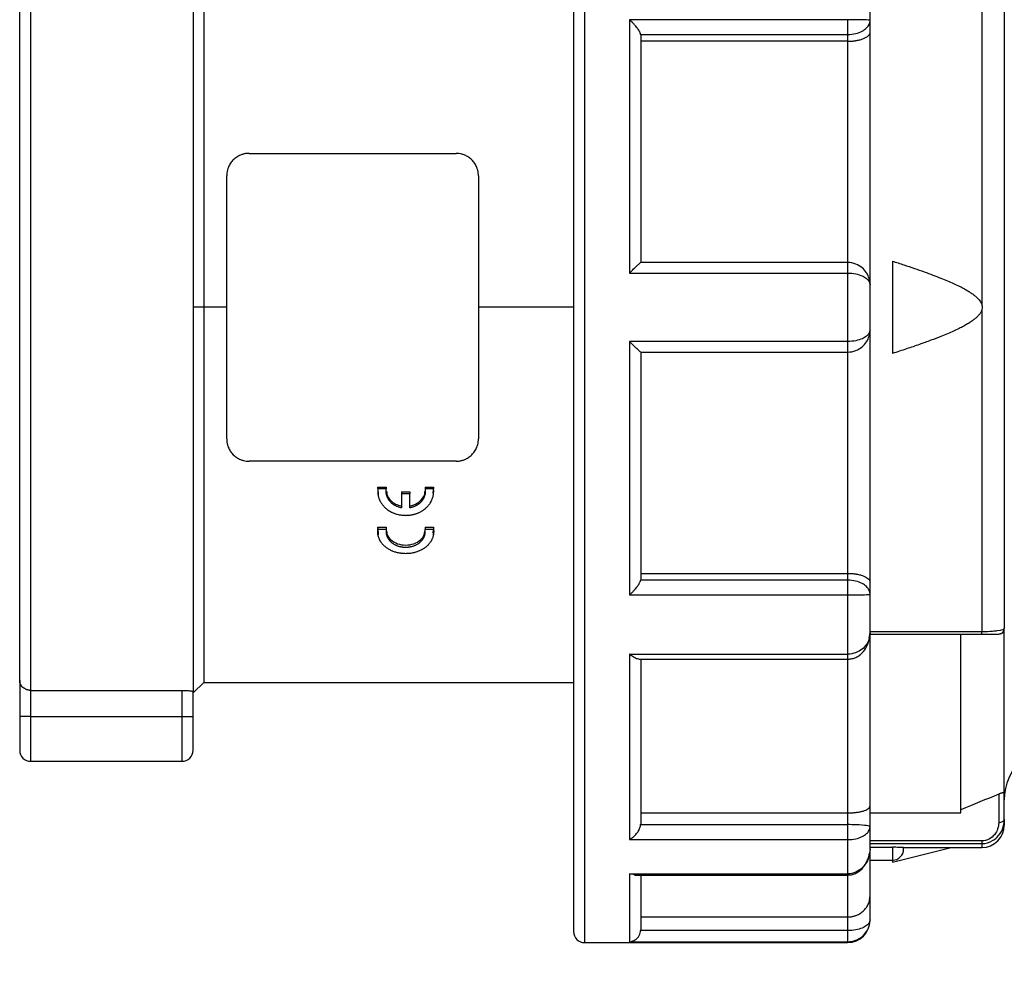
# Model space of a CAD drawing. Header units: inches. Extents: x 0 to 44, y 0 to 34.
# Tile 4 of 12: x 17.9 to 21.4, y 16.5 to 19.9. Entities that reach past the tile are written whole.
import ezdxf

# ---------------------------------------------------------------- set-up
doc = ezdxf.new("R2010")
doc.units = ezdxf.units.IN
doc.header["$LTSCALE"] = 4
doc.header["$MEASUREMENT"] = 0
doc.linetypes.add('SLD-Solid', pattern=[0])
doc.layers.add('DIMENSIONS', color=140, linetype='SLD-Solid', lineweight=25)
doc.styles.add('SLDTEXTSTYLE0', font='GOTHIC.TTF', dxfattribs={"width": 0.913})
doc.dimstyles.new('SLDDIMSTYLE1', dxfattribs={"dimtxt": 0.5, "dimasz": 0.6, "dimexe": 0, "dimexo": 0.0625, "dimgap": 0.125, "dimtad": 0, "dimtih": 1, "dimtoh": 1, "dimrnd": 1e-09, "dimzin": 12, "dimdsep": 46, "dimtxsty": 'SLDTEXTSTYLE0', "dimsah": 1, "dimcen": 0.09, "dimadec": 0, "dimazin": 3, "dimtfac": 1, "dimtofl": 0, "dimtmove": 0, "dimatfit": 3, "dimfxl": 0, "dimfrac": 2, "dimtolj": 1, "dimtzin": 12, "dimarcsym": 0})

# ---------------------------------------------------------------- blocks, each defined once
blk = doc.blocks.new('_D_1')
at = {"layer": 'DIMENSIONS'}
for p, q in [((28.1268, 17.2267), (28.1268, 14.1815)), ((19.8591, 16.4491), (19.8591, 14.1815)), ((19.8591, 14.6815), (22.5709, 14.6815)), ((23.1617, 14.6777), (23.0093, 14.6777)), ((23.0093, 14.6777), (23.0093, 13.8839)), ((24.8242, 14.6777), (24.9765, 14.6777)), ((24.9765, 14.6777), (24.9765, 13.8839)), ((28.1268, 14.6815), (25.415, 14.6815)), ((23.0093, 13.8839), (23.1617, 13.8839)), ((24.9765, 13.8839), (24.8242, 13.8839))]:
    blk.add_line(p, q, dxfattribs=at)
for points in [[(19.8591, 14.6815), (20.4591, 14.5615), (20.4591, 14.8015)], [(28.1268, 14.6815), (27.5268, 14.8015), (27.5268, 14.5615)]]:
    blk.add_solid(points, dxfattribs=at)
at = {"layer": 'DIMENSIONS', "char_height": 0.5, "attachment_point": 1, "style": 'SLDTEXTSTYLE0'}
for s, insert in [('8.27', (23.3464, 15.4179)), ('210.0', (23.1617, 14.5226))]:
    blk.add_mtext(s, dxfattribs=dict(at, insert=insert))

msp = doc.modelspace()

# ---------------------------------------------------------------- linework, layer by layer
for p, q in [((21.2961, 20.7134), (21.2961, 18.8513)), ((21.3748, 20.6648), (21.3748, 17.7147)), ((17.9496, 17.4969), (17.9496, 20.2003)), ((18.5205, 20.2003), (18.5205, 18.844)), ((17.9103, 17.5324), (17.9103, 20.1609)), ((18.5579, 20.1629), (18.5579, 18.844)), ((19.8984, 16.6097), (19.8984, 20.0636)), ((19.8591, 20.0421), (19.8591, 16.6491)), ((20.9024, 19.8528), (20.9024, 19.9892)), ((20.8236, 19.8554), (20.0559, 19.8554)), ((20.0559, 19.8554), (20.0559, 18.9642)), ((20.9024, 19.8105), (20.9024, 19.8528)), ((20.0952, 19.8034), (20.8236, 19.8034)), ((20.0953, 19.8022), (20.0953, 19.0015)), ((20.8236, 19.8034), (20.8236, 19.7796)), ((20.9024, 18.9227), (20.9024, 19.8105)), ((20.8236, 19.7796), (20.0953, 19.7796)), ((20.8236, 19.7796), (20.8236, 19.0015)), ((18.7173, 19.3853), (19.4457, 19.3853)), ((18.6386, 18.844), (18.6386, 19.3066)), ((19.5244, 19.3066), (19.5244, 18.844)), ((20.8236, 19.0015), (20.0952, 19.0015)), ((20.9811, 19.0064), (20.9811, 18.6815)), ((20.0559, 18.9642), (20.8236, 18.9642)), ((20.8236, 18.9642), (20.8236, 18.7238)), ((20.9024, 18.7652), (20.9024, 18.9227)), ((18.5579, 18.844), (18.5205, 18.844)), ((18.5205, 18.844), (18.5205, 17.4928)), ((18.5579, 18.844), (18.5579, 17.5251)), ((18.6386, 18.844), (18.5579, 18.844)), ((18.6386, 18.3814), (18.6386, 18.844)), ((19.5244, 18.844), (19.5244, 18.3814)), ((19.8591, 18.844), (19.5244, 18.844)), ((21.2961, 18.8367), (21.2961, 17.7029)), ((20.9024, 17.8774), (20.9024, 18.7652)), ((20.8236, 18.7238), (20.0559, 18.7238)), ((20.0559, 18.7238), (20.0559, 17.8326)), ((20.0952, 18.6865), (20.8236, 18.6865)), ((20.0953, 18.6865), (20.0953, 17.8857)), ((20.8236, 18.6865), (20.8236, 17.9084)), ((19.4457, 18.3026), (18.7173, 18.3026)), ((19.1706, 18.2117), (19.2003, 18.2117)), ((19.1732, 18.1906), (19.1706, 18.2117)), ((19.1706, 18.2117), (19.1706, 18.206)), ((19.2003, 18.206), (19.1706, 18.206)), ((19.1712, 18.1903), (19.1712, 18.1844)), ((19.2003, 18.2117), (19.2003, 18.206)), ((19.2538, 18.1945), (19.2833, 18.1945)), ((19.2538, 18.1945), (19.2538, 18.1886)), ((19.2833, 18.1945), (19.2833, 18.1886)), ((19.3367, 18.2117), (19.3665, 18.2117)), ((19.3367, 18.2117), (19.3367, 18.206)), ((19.3665, 18.206), (19.3367, 18.206)), ((19.3665, 18.2117), (19.3638, 18.1906)), ((19.3659, 18.1844), (19.3659, 18.1903)), ((19.3665, 18.2117), (19.3665, 18.206)), ((19.2833, 18.1886), (19.2538, 18.1886)), ((19.1706, 18.0703), (19.2003, 18.0703)), ((19.1732, 18.0509), (19.1706, 18.0703)), ((19.1706, 18.0703), (19.1706, 18.0634)), ((19.1706, 18.0634), (19.2003, 18.0634)), ((19.1712, 18.0506), (19.1712, 18.0435)), ((19.2003, 18.0703), (19.2003, 18.0634)), ((19.3367, 18.0703), (19.3665, 18.0703)), ((19.3367, 18.0703), (19.3367, 18.0634)), ((19.3367, 18.0634), (19.3665, 18.0634)), ((19.3665, 18.0703), (19.3638, 18.0509)), ((19.3659, 18.0435), (19.3659, 18.0506)), ((19.3665, 18.0703), (19.3665, 18.0634)), ((20.8236, 17.8845), (20.0952, 17.8845)), ((20.0953, 17.9084), (20.8236, 17.9084)), ((20.8236, 17.9084), (20.8236, 17.8845)), ((20.9024, 17.8351), (20.9024, 17.8774)), ((20.0559, 17.8326), (20.8236, 17.8326)), ((20.8236, 17.8326), (20.8236, 17.6244)), ((20.9024, 17.6988), (20.9024, 17.8351)), ((21.3748, 17.1354), (21.3748, 17.7147)), ((20.8995, 17.6801), (20.9024, 17.6988)), ((21.2961, 17.7029), (20.9024, 17.7029)), ((20.9024, 17.0911), (20.9024, 17.6981)), ((20.9024, 17.695), (21.2961, 17.695)), ((21.2213, 17.066), (21.2213, 17.695)), ((20.0559, 17.6244), (20.8236, 17.6244)), ((20.0559, 17.6244), (20.0559, 16.972)), ((20.0884, 17.6065), (20.8236, 17.6065)), ((20.0953, 17.6065), (20.0953, 17.0268)), ((20.8236, 17.6065), (20.8236, 17.066)), ((17.9103, 17.5324), (17.9103, 17.405)), ((17.9496, 17.4969), (18.4811, 17.4969)), ((17.9496, 17.405), (17.9496, 17.4969)), ((18.4811, 17.4969), (18.4811, 17.405)), ((18.5205, 17.4877), (18.5579, 17.5251)), ((18.5579, 17.5251), (19.8591, 17.5251)), ((18.5205, 17.405), (18.5205, 17.4928)), ((17.9496, 17.405), (17.9103, 17.405)), ((17.9103, 17.405), (17.9103, 17.2869)), ((17.9496, 17.405), (18.4811, 17.405)), ((17.9496, 17.2475), (17.9496, 17.405)), ((18.4811, 17.405), (18.5205, 17.405)), ((18.4811, 17.405), (18.4811, 17.2475)), ((18.5205, 17.2869), (18.5205, 17.405)), ((17.9496, 17.2475), (18.4811, 17.2475)), ((21.3551, 17.1321), (21.3551, 17.0325)), ((21.3748, 17.0423), (21.3748, 17.1354)), ((20.9024, 17.0179), (20.9024, 17.0911)), ((20.0953, 17.066), (20.8236, 17.066)), ((20.8236, 17.066), (20.8236, 17.0247)), ((20.9024, 17.066), (21.2213, 17.066)), ((20.0952, 17.0247), (20.8236, 17.0247)), ((20.9024, 16.9391), (20.9024, 17.0179)), ((21.3748, 17.0423), (21.3748, 17.0231)), ((20.0559, 16.972), (20.8236, 16.972)), ((20.8236, 16.972), (20.8236, 16.8518)), ((21.2961, 16.9679), (20.9024, 16.9679)), ((20.9024, 16.9582), (21.2961, 16.9582)), ((20.9024, 16.945), (20.9811, 16.945)), ((20.9811, 16.945), (20.9811, 16.8996)), ((20.9811, 16.8927), (21.1884, 16.9444)), ((21.0205, 16.9444), (21.2961, 16.9444)), ((21.0205, 16.939), (21.0205, 16.9444)), ((21.2961, 16.9582), (21.2961, 16.9444)), ((20.9024, 16.7745), (20.9024, 16.9376)), ((20.9024, 16.8996), (20.9811, 16.8996)), ((20.9811, 16.8996), (20.9811, 16.8927)), ((20.0559, 16.8518), (20.8236, 16.8518)), ((20.0559, 16.8518), (20.0559, 16.613)), ((20.0734, 16.8486), (20.0559, 16.8518)), ((20.0736, 16.8475), (20.8236, 16.8475)), ((20.0953, 16.8475), (20.0953, 16.6548)), ((20.8236, 16.8475), (20.8236, 16.7)), ((20.9024, 16.6899), (20.9024, 16.7745)), ((20.0953, 16.7), (20.8236, 16.7)), ((20.8236, 16.7), (20.8236, 16.6523)), ((20.9024, 16.6885), (20.9024, 16.6899)), ((20.8236, 16.6523), (20.0952, 16.6523)), ((19.8984, 16.6097), (20.8236, 16.6097)), ((20.0559, 16.613), (20.8236, 16.613)), ((20.8236, 16.613), (20.8236, 16.6097))]:
    msp.add_line(p, q)
for centre, radius, start, end in [((21.5717, 17.1117), 0.1969, 90, 180), ((17.9496, 17.2869), 0.0394, 180, 270), ((18.4811, 17.2869), 0.0394, 270, 0), ((21.2961, 17.0231), 0.0787, 270, 360), ((20.9811, 16.939), 0.0394, 270, 360), ((20.8236, 16.6885), 0.0787, 270, 0), ((19.8984, 16.6491), 0.0394, 180, 270)]:
    msp.add_arc(centre, radius, start, end)
for points, knots in [([(20.0952, 19.8034), (20.0951, 19.804), (20.0949, 19.8052), (20.0942, 19.8074), (20.0933, 19.8097), (20.092, 19.8123), (20.0898, 19.8162), (20.0862, 19.8219), (20.081, 19.8288), (20.0751, 19.836), (20.0693, 19.8424), (20.0628, 19.8491), (20.0585, 19.853), (20.0559, 19.8554)], [0, 0, 0, 0, 0.046797, 0.094677, 0.14396, 0.194946, 0.247907, 0.364996, 0.497466, 0.613756, 0.748662, 0.852774, 1, 1, 1, 1]), ([(20.8236, 19.8554), (20.8236, 19.8478), (20.8236, 19.827), (20.8236, 19.8091), (20.8236, 19.8034)], [0, 0, 0, 0, 0.428571, 1, 1, 1, 1]), ([(20.9024, 19.8528), (20.9024, 19.8528), (20.9024, 19.8529), (20.9021, 19.8535), (20.8963, 19.8542), (20.8756, 19.8549), (20.8529, 19.8553), (20.8334, 19.8554), (20.8236, 19.8554)], [0, 0, 0, 0, 0.0024656, 0.0024656, 0.07656, 0.1136072, 0.1506543, 0.1877015, 0.1877015, 0.1877015, 0.1877015]), ([(20.8236, 19.8034), (20.8334, 19.8034), (20.8529, 19.8059), (20.8756, 19.8147), (20.8963, 19.83), (20.9021, 19.8432), (20.9024, 19.8522), (20.9024, 19.8525), (20.9024, 19.8528)], [0, 0, 0, 0, 0.0370472, 0.0740944, 0.1111416, 0.185236, 0.185236, 0.1877015, 0.1877015, 0.1877015, 0.1877015]), ([(20.8236, 19.7796), (20.8252, 19.7796), (20.8282, 19.7796), (20.8328, 19.7798), (20.8374, 19.78), (20.8419, 19.7804), (20.8464, 19.7809), (20.8508, 19.7815), (20.8583, 19.7827), (20.8685, 19.785), (20.8801, 19.7888), (20.89, 19.7936), (20.8959, 19.7981), (20.8993, 19.802), (20.901, 19.8047), (20.9022, 19.8076), (20.9023, 19.8095), (20.9024, 19.8105)], [0, 0, 0, 0, 0.030938, 0.062083, 0.093523, 0.125346, 0.157635, 0.190472, 0.223932, 0.331005, 0.449093, 0.576616, 0.72415, 0.78932, 0.862007, 0.922684, 1, 1, 1, 1]), ([(18.7173, 19.3853), (18.7156, 19.3853), (18.7122, 19.3852), (18.7071, 19.3847), (18.7019, 19.3839), (18.6968, 19.3827), (18.6918, 19.3811), (18.6839, 19.3781), (18.6732, 19.3724), (18.6616, 19.3629), (18.6516, 19.3508), (18.645, 19.3387), (18.6411, 19.3269), (18.639, 19.3168), (18.6387, 19.31), (18.6386, 19.3066)], [0, 0, 0, 0, 0.039906, 0.08011, 0.120648, 0.161551, 0.202854, 0.244587, 0.361927, 0.488922, 0.605685, 0.744491, 0.829541, 0.91471, 1, 1, 1, 1]), ([(19.5244, 19.3066), (19.5244, 19.3083), (19.5243, 19.3116), (19.5238, 19.3166), (19.5231, 19.3216), (19.5219, 19.3265), (19.5205, 19.3313), (19.5176, 19.3392), (19.5122, 19.3497), (19.5055, 19.3581), (19.498, 19.3657), (19.4898, 19.3724), (19.4776, 19.3789), (19.4663, 19.3828), (19.456, 19.3849), (19.4491, 19.3852), (19.4457, 19.3853)], [0, 0, 0, 0, 0.0417027, 0.0834251, 0.1251673, 0.1669292, 0.208711, 0.2505127, 0.3773362, 0.501535, 0.5112362, 0.6382205, 0.7555865, 0.8385523, 0.9199356, 1, 1, 1, 1]), ([(20.0559, 18.9642), (20.0566, 18.9649), (20.0573, 18.9656), (20.0614, 18.9697), (20.0648, 18.9731), (20.0715, 18.9797), (20.0749, 18.983), (20.0814, 18.9893), (20.0845, 18.9923), (20.0893, 18.9967), (20.091, 18.9982), (20.0935, 19.0003), (20.0943, 19.001), (20.095, 19.0014), (20.0951, 19.0015), (20.0952, 19.0015)], [-2.910718, -2.910718, -2.910718, -2.910718, -2.834111, -2.834111, -2.469515, -2.469515, -2.090477, -2.090477, -1.68718, -1.68718, -1.390647, -1.390647, -1.15207, -1.15207, -1.053624, -1.053624, -1.053624, -1.053624]), ([(20.8236, 19.0015), (20.8236, 19.0015), (20.8236, 18.9948), (20.8236, 18.9756), (20.8236, 18.9642)], [0, 0, 0, 0, 0.428571, 1, 1, 1, 1]), ([(20.9024, 18.9227), (20.9024, 18.9232), (20.9024, 18.9237), (20.9021, 18.9381), (20.8963, 18.9593), (20.8756, 18.9836), (20.8529, 18.9976), (20.8334, 19.0015), (20.8236, 19.0015)], [-0.1851944, -0.1851944, -0.1851944, -0.1851944, -0.1826869, -0.1826869, -0.1086091, -0.0715703, -0.0345314, 0.0025075, 0.0025075, 0.0025075, 0.0025075]), ([(20.9811, 19.0064), (20.9946, 19.0021), (21.0204, 18.9937), (21.0577, 18.9811), (21.0918, 18.9692), (21.1229, 18.9577), (21.1505, 18.9471), (21.1747, 18.9372), (21.1959, 18.9279), (21.2148, 18.9191), (21.2307, 18.9109), (21.2439, 18.9035), (21.2548, 18.8967), (21.2645, 18.89), (21.273, 18.8834), (21.2801, 18.8769), (21.2861, 18.8704), (21.2907, 18.864), (21.2942, 18.8577), (21.2955, 18.8534), (21.2961, 18.8513)], [0, 0, 0, 0, 0.11827, 0.227941, 0.329025, 0.421541, 0.505512, 0.576239, 0.640727, 0.699016, 0.751162, 0.790243, 0.826159, 0.858985, 0.888822, 0.915806, 0.940118, 0.962008, 0.981816, 1, 1, 1, 1]), ([(20.8236, 18.9642), (20.8334, 18.9642), (20.8529, 18.9621), (20.8756, 18.9547), (20.8963, 18.9418), (20.9021, 18.9307), (20.9024, 18.9232), (20.9024, 18.923), (20.9024, 18.9227)], [-0.1851944, -0.1851944, -0.1851944, -0.1851944, -0.1481555, -0.1111166, -0.0740778, 0, 0, 0.0025075, 0.0025075, 0.0025075, 0.0025075]), ([(21.2961, 18.8513), (21.2966, 18.849), (21.2969, 18.8467), (21.297, 18.8418), (21.2967, 18.8392), (21.2961, 18.8367)], [0, 0, 0, 0, 0.5, 0.5, 1, 1, 1, 1]), ([(21.2961, 18.8367), (21.2958, 18.8355), (21.2951, 18.8331), (21.2937, 18.8296), (21.2919, 18.8261), (21.2897, 18.8225), (21.2871, 18.819), (21.284, 18.8154), (21.2806, 18.8117), (21.2768, 18.8081), (21.2726, 18.8044), (21.268, 18.8007), (21.263, 18.7969), (21.2575, 18.7932), (21.2517, 18.7894), (21.2455, 18.7855), (21.2389, 18.7817), (21.2289, 18.7761), (21.2148, 18.7689), (21.1959, 18.76), (21.1747, 18.7508), (21.148, 18.7398), (21.1149, 18.7272), (21.0746, 18.7126), (21.0295, 18.6972), (20.9978, 18.6869), (20.9811, 18.6815)], [0, 0, 0, 0, 0.0100687, 0.0205761, 0.0316191, 0.0432811, 0.055633, 0.0687347, 0.0826361, 0.0973792, 0.1129992, 0.1295256, 0.1469834, 0.1653937, 0.1847745, 0.2051414, 0.2265077, 0.2488848, 0.3010134, 0.3592943, 0.4237829, 0.4945202, 0.6008007, 0.7204488, 0.8535055, 1, 1, 1, 1]), ([(20.9024, 18.7652), (20.9024, 18.765), (20.9024, 18.7647), (20.9022, 18.7608), (20.9001, 18.7535), (20.8911, 18.7429), (20.8756, 18.7333), (20.8529, 18.7258), (20.8334, 18.7238), (20.8236, 18.7238)], [0, 0, 0, 0, 0.0025948, 0.0025948, 0.0396164, 0.076638, 0.1136596, 0.1506811, 0.1877027, 0.1877027, 0.1877027, 0.1877027]), ([(20.8236, 18.6865), (20.8334, 18.6865), (20.8529, 18.6903), (20.8756, 18.7043), (20.8911, 18.7226), (20.9001, 18.7427), (20.9022, 18.7568), (20.9024, 18.7643), (20.9024, 18.7647), (20.9024, 18.7652)], [0, 0, 0, 0, 0.0370216, 0.0740432, 0.1110647, 0.1480863, 0.1851079, 0.1851079, 0.1877027, 0.1877027, 0.1877027, 0.1877027]), ([(20.0952, 18.6865), (20.0951, 18.6865), (20.0949, 18.6866), (20.0942, 18.6871), (20.0933, 18.6878), (20.092, 18.6889), (20.0898, 18.6908), (20.0862, 18.6941), (20.081, 18.699), (20.0751, 18.7047), (20.0693, 18.7104), (20.0628, 18.7169), (20.0585, 18.7212), (20.0559, 18.7238)], [0, 0, 0, 0, 0.046821, 0.094728, 0.144044, 0.195065, 0.248066, 0.365087, 0.497448, 0.613639, 0.748329, 0.852565, 1, 1, 1, 1]), ([(20.8236, 18.7238), (20.8236, 18.7152), (20.8236, 18.6957), (20.8236, 18.6865), (20.8236, 18.6865)], [0, 0, 0, 0, 0.428571, 1, 1, 1, 1]), ([(18.6386, 18.3814), (18.6386, 18.3797), (18.6387, 18.3764), (18.6392, 18.3714), (18.64, 18.3664), (18.6411, 18.3615), (18.6425, 18.3567), (18.6454, 18.3488), (18.6509, 18.3383), (18.6575, 18.3299), (18.665, 18.3223), (18.6732, 18.3156), (18.6854, 18.309), (18.6967, 18.3052), (18.707, 18.303), (18.7139, 18.3028), (18.7173, 18.3026)], [0, 0, 0, 0, 0.041703, 0.083425, 0.125167, 0.166929, 0.208711, 0.250513, 0.377336, 0.501535, 0.511236, 0.63822, 0.755587, 0.838552, 0.919936, 1, 1, 1, 1]), ([(19.4457, 18.3026), (19.4474, 18.3027), (19.4508, 18.3027), (19.456, 18.3033), (19.4611, 18.3041), (19.4662, 18.3053), (19.4712, 18.3068), (19.4792, 18.3099), (19.4898, 18.3156), (19.5014, 18.3251), (19.5114, 18.3371), (19.518, 18.3493), (19.522, 18.3611), (19.524, 18.3711), (19.5243, 18.378), (19.5244, 18.3814)], [0, 0, 0, 0, 0.039906, 0.08011, 0.120648, 0.161551, 0.202854, 0.244587, 0.361927, 0.488922, 0.605685, 0.744491, 0.829541, 0.91471, 1, 1, 1, 1]), ([(19.1706, 18.206), (19.1704, 18.2041), (19.1701, 18.2002), (19.1701, 18.1954), (19.1704, 18.1906), (19.1708, 18.1868), (19.1716, 18.182), (19.1725, 18.1783), (19.1738, 18.1736), (19.1751, 18.17), (19.177, 18.1655), (19.1787, 18.162), (19.1811, 18.1578), (19.1832, 18.1545), (19.186, 18.1504), (19.1885, 18.1473), (19.1918, 18.1436), (19.1946, 18.1407), (19.1984, 18.1373), (19.2015, 18.1347), (19.2056, 18.1316), (19.209, 18.1293), (19.2135, 18.1266), (19.2172, 18.1246), (19.2219, 18.1223), (19.2258, 18.1206), (19.2308, 18.1187), (19.2349, 18.1174), (19.2401, 18.1159), (19.2443, 18.1149), (19.2496, 18.1139), (19.2539, 18.1133), (19.2594, 18.1127), (19.2637, 18.1125), (19.2692, 18.1124), (19.2736, 18.1125), (19.279, 18.1128), (19.2834, 18.1133), (19.2887, 18.1141), (19.293, 18.115), (19.2983, 18.1162), (19.3024, 18.1174), (19.3075, 18.1191), (19.3115, 18.1207), (19.3163, 18.1228), (19.3201, 18.1247), (19.3247, 18.1272), (19.3282, 18.1294), (19.3325, 18.1324), (19.3357, 18.1348), (19.3396, 18.1381), (19.3426, 18.1409), (19.3461, 18.1445), (19.3487, 18.1475), (19.3517, 18.1514), (19.354, 18.1547), (19.3568, 18.1591), (19.3589, 18.1632), (19.3612, 18.1682), (19.3626, 18.1719), (19.3638, 18.1756), (19.3645, 18.1782), (19.3653, 18.1813), (19.3658, 18.1839), (19.3663, 18.1871), (19.3666, 18.1897), (19.3669, 18.1936), (19.367, 18.1988), (19.3668, 18.2034), (19.3665, 18.206)], [0, 0, 0, 0, 0.066667, 0.133333, 0.166667, 0.233333, 0.266667, 0.333333, 0.366667, 0.433333, 0.466667, 0.533333, 0.566667, 0.633333, 0.666667, 0.733333, 0.766667, 0.833333, 0.866667, 0.933333, 0.966667, 1.033333, 1.066667, 1.133333, 1.166667, 1.233333, 1.266667, 1.333333, 1.366667, 1.433333, 1.466667, 1.533333, 1.566667, 1.633333, 1.666667, 1.733333, 1.766667, 1.833333, 1.866667, 1.933333, 1.966667, 2.033333, 2.066667, 2.133333, 2.166667, 2.233333, 2.266667, 2.333333, 2.366667, 2.433333, 2.466667, 2.533333, 2.566667, 2.633333, 2.666667, 2.733333, 2.766667, 2.845161, 2.890321, 2.958062, 2.980642, 3.025803, 3.048383, 3.093544, 3.116124, 3.161285, 3.183865, 3.251606, 3.341927, 3.341927, 3.341927, 3.341927]), ([(19.2538, 18.1388), (19.2524, 18.1391), (19.2496, 18.1397), (19.2462, 18.1406), (19.2428, 18.1417), (19.2402, 18.1427), (19.2369, 18.144), (19.2344, 18.1452), (19.2314, 18.1468), (19.229, 18.1481), (19.2261, 18.15), (19.2239, 18.1515), (19.2212, 18.1536), (19.2192, 18.1553), (19.2167, 18.1576), (19.2149, 18.1595), (19.2127, 18.162), (19.2111, 18.164), (19.2092, 18.1667), (19.2078, 18.1688), (19.2061, 18.1716), (19.205, 18.1739), (19.2037, 18.1768), (19.2028, 18.1792), (19.2018, 18.1822), (19.2011, 18.1847), (19.2005, 18.1877), (19.2001, 18.1902), (19.1997, 18.1934), (19.1996, 18.1959), (19.1996, 18.1991), (19.1998, 18.2022), (19.2001, 18.2047), (19.2003, 18.206)], [1.643409, 1.643409, 1.643409, 1.643409, 1.705834, 1.768258, 1.79947, 1.861894, 1.893106, 1.955531, 1.986743, 2.049167, 2.080379, 2.142804, 2.174016, 2.23644, 2.267652, 2.330077, 2.361289, 2.423713, 2.454925, 2.51735, 2.548562, 2.610986, 2.642198, 2.704622, 2.735835, 2.798259, 2.829471, 2.891895, 2.923108, 2.985532, 3.016744, 3.079168, 3.141593, 3.141593, 3.141593, 3.141593]), ([(19.2015, 18.1969), (19.2015, 18.1935), (19.2017, 18.1816), (19.2135, 18.1654), (19.232, 18.151), (19.2465, 18.1471), (19.2538, 18.1451)], [0, 0, 0, 0, 0.13703, 0.47205, 0.736025, 1, 1, 1, 1]), ([(19.3367, 18.206), (19.3369, 18.2047), (19.3372, 18.2022), (19.3374, 18.1991), (19.3374, 18.1959), (19.3373, 18.1934), (19.337, 18.1902), (19.3366, 18.1877), (19.3359, 18.1847), (19.3353, 18.1822), (19.3343, 18.1792), (19.3334, 18.1768), (19.3321, 18.1739), (19.3309, 18.1716), (19.3293, 18.1688), (19.3279, 18.1667), (19.326, 18.164), (19.3244, 18.162), (19.3222, 18.1595), (19.3203, 18.1576), (19.3179, 18.1553), (19.3159, 18.1536), (19.3132, 18.1515), (19.311, 18.15), (19.3081, 18.1481), (19.3057, 18.1468), (19.3026, 18.1452), (19.3001, 18.144), (19.2969, 18.1427), (19.2942, 18.1417), (19.2909, 18.1406), (19.2875, 18.1397), (19.2847, 18.1391), (19.2833, 18.1388)], [1.643409, 1.643409, 1.643409, 1.643409, 1.705834, 1.768258, 1.79947, 1.861894, 1.893106, 1.955531, 1.986743, 2.049167, 2.080379, 2.142804, 2.174016, 2.23644, 2.267652, 2.330077, 2.361289, 2.423713, 2.454925, 2.51735, 2.548562, 2.610986, 2.642198, 2.704622, 2.735835, 2.798259, 2.829471, 2.891895, 2.923108, 2.985532, 3.016744, 3.079168, 3.141593, 3.141593, 3.141593, 3.141593]), ([(19.2833, 18.1451), (19.2925, 18.1478), (19.3109, 18.1533), (19.3284, 18.1715), (19.3364, 18.1869), (19.3364, 18.1952), (19.3364, 18.1968)], [0, 0, 0, 0, 0.335233, 0.670464, 0.934601, 1, 1, 1, 1]), ([(19.2538, 18.1886), (19.2538, 18.1858), (19.2538, 18.183), (19.2538, 18.1803), (19.2538, 18.1796), (19.2538, 18.1789), (19.2538, 18.1782), (19.2538, 18.1768), (19.2538, 18.1754), (19.2538, 18.174), (19.2538, 18.1733), (19.2538, 18.1726), (19.2538, 18.1719), (19.2538, 18.1705), (19.2538, 18.1691), (19.2538, 18.1677), (19.2538, 18.1657), (19.2538, 18.1636), (19.2538, 18.1615), (19.2538, 18.1608), (19.2538, 18.1601), (19.2538, 18.1594), (19.2538, 18.1574), (19.2538, 18.1553), (19.2538, 18.1532), (19.2538, 18.1484), (19.2538, 18.1436), (19.2538, 18.1388)], [0, 0, 0, 0, 0.0243225, 0.0243225, 0.0243225, 0.0304031, 0.0304031, 0.0304031, 0.0425644, 0.0425644, 0.0425644, 0.048645, 0.048645, 0.048645, 0.0608062, 0.0608062, 0.0608062, 0.0790481, 0.0790481, 0.0790481, 0.0851287, 0.0851287, 0.0851287, 0.1033706, 0.1033706, 0.1033706, 0.1459349, 0.1459349, 0.1459349, 0.1459349]), ([(19.2833, 18.1388), (19.2833, 18.1416), (19.2833, 18.1443), (19.2833, 18.147), (19.2833, 18.1498), (19.2833, 18.1525), (19.2833, 18.1553), (19.2833, 18.1594), (19.2833, 18.1636), (19.2833, 18.1677), (19.2833, 18.1747), (19.2833, 18.1816), (19.2833, 18.1886)], [0, 0, 0, 0, 0.0243225, 0.0243225, 0.0243225, 0.048645, 0.048645, 0.048645, 0.0851287, 0.0851287, 0.0851287, 0.1459349, 0.1459349, 0.1459349, 0.1459349]), ([(19.3665, 18.0634), (19.3667, 18.0616), (19.367, 18.058), (19.367, 18.0536), (19.3667, 18.0492), (19.3663, 18.0456), (19.3654, 18.0413), (19.3646, 18.0378), (19.3632, 18.0336), (19.3619, 18.0302), (19.3601, 18.0261), (19.3584, 18.0229), (19.356, 18.019), (19.3539, 18.016), (19.351, 18.0123), (19.3486, 18.0095), (19.3452, 18.0061), (19.3424, 18.0034), (19.3387, 18.0003), (19.3356, 17.9979), (19.3314, 17.9951), (19.328, 17.993), (19.3236, 17.9906), (19.3199, 17.9887), (19.3151, 17.9866), (19.3112, 17.9851), (19.3063, 17.9834), (19.3022, 17.9821), (19.297, 17.9808), (19.2928, 17.9799), (19.2874, 17.979), (19.2831, 17.9784), (19.2777, 17.9779), (19.2733, 17.9777), (19.2679, 17.9776), (19.2635, 17.9777), (19.258, 17.978), (19.2537, 17.9785), (19.2483, 17.9792), (19.244, 17.98), (19.2388, 17.9811), (19.2346, 17.9822), (19.2296, 17.9838), (19.2256, 17.9852), (19.2207, 17.9871), (19.217, 17.9888), (19.2124, 17.9911), (19.2088, 17.9931), (19.2046, 17.9958), (19.2013, 17.9981), (19.1974, 18.0011), (19.1945, 18.0036), (19.191, 18.0069), (19.1884, 18.0096), (19.1853, 18.0132), (19.1831, 18.0162), (19.1803, 18.0203), (19.1781, 18.024), (19.1758, 18.0286), (19.1744, 18.032), (19.1732, 18.0354), (19.1725, 18.0377), (19.1718, 18.0406), (19.1713, 18.043), (19.1708, 18.046), (19.1705, 18.0483), (19.1702, 18.0519), (19.17, 18.0567), (19.1703, 18.061), (19.1706, 18.0634)], [-0.200335, -0.200335, -0.200335, -0.200335, -0.133668, -0.067002, -0.033668, 0.032998, 0.066332, 0.132998, 0.166332, 0.232998, 0.266332, 0.332998, 0.366332, 0.432998, 0.466332, 0.532998, 0.566332, 0.632998, 0.666332, 0.732998, 0.766332, 0.832998, 0.866332, 0.932998, 0.966332, 1.032998, 1.066332, 1.132998, 1.166332, 1.232998, 1.266332, 1.332998, 1.366332, 1.432998, 1.466332, 1.532998, 1.566332, 1.632998, 1.666332, 1.732998, 1.766332, 1.832998, 1.866332, 1.932998, 1.966332, 2.032998, 2.066332, 2.132998, 2.166332, 2.232998, 2.266332, 2.332998, 2.366332, 2.432998, 2.466332, 2.532998, 2.566332, 2.644826, 2.689986, 2.757727, 2.780308, 2.825468, 2.848049, 2.893209, 2.91579, 2.96095, 2.98353, 3.051271, 3.141593, 3.141593, 3.141593, 3.141593]), ([(19.2003, 18.0634), (19.2001, 18.062), (19.1997, 18.0594), (19.1996, 18.056), (19.1997, 18.0527), (19.1999, 18.0501), (19.2004, 18.0468), (19.201, 18.0442), (19.2019, 18.0409), (19.2029, 18.0384), (19.2042, 18.0353), (19.2055, 18.0329), (19.2072, 18.0299), (19.2088, 18.0276), (19.211, 18.0249), (19.2128, 18.0227), (19.2154, 18.0201), (19.2175, 18.0182), (19.2204, 18.0158), (19.2228, 18.0141), (19.2259, 18.012), (19.2285, 18.0105), (19.2319, 18.0087), (19.2348, 18.0073), (19.2384, 18.0059), (19.2414, 18.0048), (19.2452, 18.0036), (19.2483, 18.0028), (19.2523, 18.002), (19.2555, 18.0014), (19.2595, 18.0009), (19.2628, 18.0006), (19.2669, 18.0005), (19.2702, 18.0005), (19.2743, 18.0006), (19.2775, 18.0009), (19.2816, 18.0014), (19.2848, 18.002), (19.2887, 18.0028), (19.2919, 18.0036), (19.2957, 18.0048), (19.2987, 18.0059), (19.3023, 18.0073), (19.3051, 18.0087), (19.3085, 18.0105), (19.3112, 18.012), (19.3143, 18.0141), (19.3167, 18.0158), (19.3195, 18.0182), (19.3217, 18.0201), (19.3242, 18.0227), (19.3261, 18.0249), (19.3282, 18.0276), (19.3298, 18.0299), (19.3316, 18.0329), (19.3328, 18.0353), (19.3342, 18.0384), (19.3351, 18.0409), (19.3361, 18.0442), (19.3366, 18.0468), (19.3372, 18.0501), (19.3374, 18.0527), (19.3375, 18.056), (19.3373, 18.0594), (19.337, 18.062), (19.3367, 18.0634)], [0, 0, 0, 0, 0.071423, 0.142845, 0.178557, 0.249979, 0.285691, 0.357113, 0.392825, 0.464247, 0.499959, 0.571381, 0.607093, 0.678515, 0.714227, 0.785649, 0.821361, 0.892783, 0.928495, 0.999917, 1.035629, 1.107051, 1.142763, 1.214185, 1.249897, 1.321319, 1.357031, 1.428453, 1.464165, 1.535587, 1.571299, 1.642721, 1.678433, 1.749855, 1.785567, 1.856989, 1.892701, 1.964123, 1.999835, 2.071257, 2.106969, 2.178391, 2.214103, 2.285525, 2.321237, 2.392659, 2.428371, 2.499793, 2.535505, 2.606927, 2.642639, 2.714061, 2.749772, 2.821195, 2.856906, 2.928329, 2.96404, 3.035463, 3.071174, 3.142597, 3.178308, 3.249731, 3.285442, 3.356865, 3.428288, 3.428288, 3.428288, 3.428288]), ([(19.2017, 18.0553), (19.2017, 18.0524), (19.202, 18.0417), (19.2153, 18.0254), (19.2389, 18.0112), (19.2685, 18.0063), (19.2982, 18.0112), (19.3217, 18.0254), (19.335, 18.0417), (19.3353, 18.0524), (19.3354, 18.0553)], [0, 0, 0, 0, 0.0534818, 0.2023201, 0.3511599, 0.5, 0.6488401, 0.7976799, 0.9465182, 1, 1, 1, 1]), ([(20.0559, 17.8326), (20.0573, 17.8338), (20.0598, 17.8361), (20.0633, 17.8395), (20.0662, 17.8424), (20.0702, 17.8466), (20.0751, 17.852), (20.081, 17.8592), (20.0862, 17.8661), (20.0903, 17.8724), (20.0929, 17.8774), (20.0946, 17.8814), (20.095, 17.8835), (20.0952, 17.8845)], [0, 0, 0, 0, 0.079049, 0.147313, 0.204792, 0.25149, 0.386385, 0.502715, 0.635175, 0.752303, 0.839383, 0.921489, 1, 1, 1, 1]), ([(20.8236, 17.9084), (20.8251, 17.9084), (20.8281, 17.9083), (20.8325, 17.9082), (20.8369, 17.9079), (20.8412, 17.9076), (20.8456, 17.9071), (20.8498, 17.9066), (20.854, 17.9059), (20.8617, 17.9046), (20.8724, 17.9019), (20.8834, 17.8977), (20.8921, 17.8929), (20.8972, 17.8886), (20.9003, 17.8847), (20.902, 17.8812), (20.9023, 17.8787), (20.9024, 17.8774)], [0, 0, 0, 0, 0.029796, 0.059778, 0.090025, 0.120616, 0.151625, 0.183124, 0.21518, 0.247857, 0.365934, 0.497341, 0.614856, 0.748405, 0.818907, 0.902798, 1, 1, 1, 1]), ([(20.8236, 17.8845), (20.8236, 17.8802), (20.8236, 17.8645), (20.8236, 17.8427), (20.8236, 17.8326)], [0, 0, 0, 0, 0.428571, 1, 1, 1, 1]), ([(20.9024, 17.8351), (20.9024, 17.8355), (20.9024, 17.8359), (20.9022, 17.8406), (20.9, 17.8494), (20.8881, 17.8661), (20.8626, 17.8808), (20.8333, 17.8845), (20.8236, 17.8845)], [-0.1845412, -0.1845412, -0.1845412, -0.1845412, -0.1813743, -0.1813743, -0.144466, -0.1075578, -0.0337413, 0.003167, 0.003167, 0.003167, 0.003167]), ([(20.8236, 17.8326), (20.8333, 17.8326), (20.8626, 17.8327), (20.8881, 17.8333), (20.9, 17.8342), (20.9022, 17.8348), (20.9024, 17.8351), (20.9024, 17.8351), (20.9024, 17.8351)], [-0.1845412, -0.1845412, -0.1845412, -0.1845412, -0.147633, -0.0738165, -0.0369082, 0, 0, 0.003167, 0.003167, 0.003167, 0.003167]), ([(21.3748, 17.7147), (21.3748, 17.7115), (21.3643, 17.7074), (21.3293, 17.7037), (21.3094, 17.7029), (21.2961, 17.7029)], [0, 0, 0, 0, 0.1522862, 0.1903578, 0.2665009, 0.2665009, 0.2665009, 0.2665009]), ([(21.3542, 17.695), (21.3565, 17.6952), (21.3611, 17.6957), (21.3673, 17.699), (21.3723, 17.7041), (21.3737, 17.7086), (21.3744, 17.7109)], [0, 0, 0, 0, 0.235901, 0.481601, 0.736294, 1, 1, 1, 1]), ([(20.9024, 17.6988), (20.9024, 17.6982), (20.9024, 17.6976), (20.902, 17.684), (20.8962, 17.6641), (20.8755, 17.6412), (20.8528, 17.628), (20.8333, 17.6244), (20.8236, 17.6244)], [0, 0, 0, 0, 0.0031811, 0.0031811, 0.076992, 0.1138974, 0.1508029, 0.1877083, 0.1877083, 0.1877083, 0.1877083]), ([(20.8236, 17.6065), (20.8278, 17.6068), (20.8366, 17.6073), (20.8498, 17.6113), (20.8628, 17.618), (20.8782, 17.6308), (20.8937, 17.6524), (20.8987, 17.6733), (20.9013, 17.684)], [0, 0, 0, 0, 0.103486, 0.219461, 0.342466, 0.468659, 0.725348, 1, 1, 1, 1]), ([(21.2961, 17.695), (21.3048, 17.695), (21.3135, 17.695), (21.3287, 17.695), (21.3351, 17.695), (21.3503, 17.695), (21.3551, 17.695), (21.3551, 17.695)], [0, 0, 0, 0, 0.25, 0.25, 0.5, 0.5, 1, 1, 1, 1]), ([(20.0884, 17.607), (20.0859, 17.6072), (20.0804, 17.6077), (20.0688, 17.6142), (20.0602, 17.621), (20.0559, 17.6244)], [0, 0, 0, 0, 0.28067, 0.640101, 1, 1, 1, 1]), ([(20.8236, 17.6244), (20.8236, 17.6205), (20.8236, 17.6129), (20.8236, 17.607), (20.8236, 17.6071), (20.8236, 17.6071)], [0, 0, 0, 0, 0.381676, 0.763352, 1, 1, 1, 1]), ([(17.9496, 17.4969), (17.9486, 17.4969), (17.9464, 17.4969), (17.9432, 17.4973), (17.9401, 17.4979), (17.9369, 17.4987), (17.9326, 17.5002), (17.9272, 17.5029), (17.9215, 17.5071), (17.9166, 17.5125), (17.9132, 17.5183), (17.9108, 17.5251), (17.9104, 17.5297), (17.9103, 17.5324)], [0, 0, 0, 0, 0.043821, 0.088105, 0.133074, 0.178942, 0.225909, 0.333931, 0.452733, 0.576087, 0.717871, 0.837527, 1, 1, 1, 1]), ([(18.4811, 17.4969), (18.4824, 17.4969), (18.485, 17.4968), (18.4888, 17.4968), (18.4926, 17.4967), (18.4974, 17.4965), (18.5032, 17.4961), (18.5092, 17.4956), (18.5141, 17.4949), (18.5177, 17.4942), (18.5201, 17.4935), (18.5204, 17.4931), (18.5205, 17.4928)], [0, 0, 0, 0, 0.062892, 0.125141, 0.187366, 0.250186, 0.375049, 0.500047, 0.625014, 0.750054, 0.875037, 1, 1, 1, 1]), ([(21.3748, 17.1354), (21.3748, 17.1356), (21.3747, 17.136), (21.3743, 17.1363), (21.3732, 17.1368), (21.3714, 17.1368), (21.3684, 17.1364), (21.3661, 17.1359), (21.3625, 17.1349), (21.3588, 17.1336), (21.3564, 17.1326), (21.3551, 17.1321)], [0, 0, 0, 0, 0.092795, 0.178289, 0.256652, 0.502337, 0.532618, 0.651754, 0.768799, 0.880319, 1, 1, 1, 1]), ([(20.8236, 17.066), (20.8251, 17.066), (20.8281, 17.066), (20.8325, 17.0661), (20.8369, 17.0663), (20.8412, 17.0666), (20.8456, 17.0669), (20.8498, 17.0673), (20.854, 17.0678), (20.8617, 17.0689), (20.8724, 17.0709), (20.8834, 17.0743), (20.8921, 17.0781), (20.8972, 17.0816), (20.9003, 17.0849), (20.902, 17.0878), (20.9023, 17.0899), (20.9024, 17.0911)], [0, 0, 0, 0, 0.029796, 0.059778, 0.090025, 0.120616, 0.151625, 0.183124, 0.21518, 0.247857, 0.365934, 0.497341, 0.614856, 0.748405, 0.818907, 0.902798, 1, 1, 1, 1]), ([(20.0559, 16.972), (20.0573, 16.9728), (20.0598, 16.9742), (20.0633, 16.9766), (20.0662, 16.9788), (20.0702, 16.982), (20.0751, 16.9866), (20.081, 16.9932), (20.0862, 17.0004), (20.0903, 17.0075), (20.0929, 17.0139), (20.0946, 17.0195), (20.095, 17.023), (20.0952, 17.0247)], [0, 0, 0, 0, 0.0791643, 0.1475228, 0.2050745, 0.2518234, 0.3865026, 0.5027335, 0.6350833, 0.752144, 0.8392888, 0.9214469, 1, 1, 1, 1]), ([(20.8236, 17.0247), (20.8236, 17.0173), (20.8236, 16.9966), (20.8236, 16.9782), (20.8236, 16.972)], [0, 0, 0, 0, 0.428571, 1, 1, 1, 1]), ([(20.9024, 17.0179), (20.9024, 17.0179), (20.9024, 17.0179), (20.9022, 17.0186), (20.9001, 17.0197), (20.8882, 17.022), (20.8628, 17.0241), (20.8334, 17.0247), (20.8236, 17.0247)], [-0.1851759, -0.1851759, -0.1851759, -0.1851759, -0.1826497, -0.1826497, -0.1456145, -0.1085793, -0.034509, 0.0025262, 0.0025262, 0.0025262, 0.0025262]), ([(20.8236, 16.972), (20.8334, 16.972), (20.8628, 16.9754), (20.8882, 16.989), (20.9001, 17.0046), (20.9022, 17.0129), (20.9024, 17.0173), (20.9024, 17.0176), (20.9024, 17.0179)], [-0.1851759, -0.1851759, -0.1851759, -0.1851759, -0.1481407, -0.0740704, -0.0370352, 0, 0, 0.0025262, 0.0025262, 0.0025262, 0.0025262]), ([(21.2961, 16.9582), (21.3094, 16.9582), (21.3292, 16.9639), (21.3643, 16.9908), (21.3748, 17.0199), (21.3748, 17.0423)], [0, 0, 0, 0, 0.0759743, 0.1139615, 0.2659101, 0.2659101, 0.2659101, 0.2659101]), ([(21.3551, 17.0325), (21.3551, 17.0174), (21.3503, 17.0018), (21.3351, 16.9833), (21.3287, 16.9778), (21.3135, 16.9701), (21.3048, 16.9679), (21.2961, 16.9679)], [0, 0, 0, 0, 0.5, 0.5, 0.75, 0.75, 1, 1, 1, 1]), ([(21.3551, 17.0325), (21.3603, 17.0325), (21.3654, 17.0335), (21.3727, 17.0372), (21.3748, 17.0397), (21.3748, 17.0423)], [0, 0, 0, 0, 0.5, 0.5, 1, 1, 1, 1]), ([(21.0205, 16.9444), (21.0205, 16.9444), (21.0204, 16.9444), (21.0197, 16.9444), (21.0178, 16.9445), (21.0142, 16.9446), (21.0095, 16.9447), (21.0037, 16.9448), (20.9973, 16.9449), (20.9896, 16.945), (20.984, 16.945), (20.9811, 16.945)], [0, 0, 0, 0, 0.053508, 0.1275368, 0.2533245, 0.363828, 0.5040565, 0.6121929, 0.7308927, 0.8601579, 1, 1, 1, 1]), ([(20.9024, 16.9391), (20.9024, 16.9386), (20.9024, 16.9381), (20.9021, 16.922), (20.8963, 16.8985), (20.8756, 16.8716), (20.8529, 16.856), (20.8334, 16.8518), (20.8236, 16.8518)], [0, 0, 0, 0, 0.0025462, 0.0025462, 0.0766086, 0.1136398, 0.1506711, 0.1877023, 0.1877023, 0.1877023, 0.1877023]), ([(20.8236, 16.8475), (20.828, 16.8478), (20.8373, 16.8483), (20.8512, 16.8528), (20.8646, 16.8604), (20.8801, 16.8748), (20.8911, 16.8932), (20.8983, 16.9127), (20.9003, 16.9221), (20.9013, 16.9269)], [0, 0, 0, 0, 0.1075265, 0.2276339, 0.3547441, 0.4843507, 0.7394388, 0.8669972, 1, 1, 1, 1]), ([(20.8236, 16.8518), (20.8236, 16.8496), (20.8236, 16.847), (20.8236, 16.8478), (20.8236, 16.848)], [0, 0, 0, 0, 0.808049, 1, 1, 1, 1]), ([(20.8236, 16.7), (20.8251, 16.7), (20.8281, 16.7001), (20.8325, 16.7004), (20.8369, 16.701), (20.8412, 16.7018), (20.8456, 16.7029), (20.8498, 16.7041), (20.854, 16.7056), (20.8617, 16.7089), (20.8724, 16.7151), (20.8834, 16.725), (20.8921, 16.7365), (20.8972, 16.7469), (20.9003, 16.7565), (20.902, 16.7649), (20.9023, 16.7711), (20.9024, 16.7745)], [0, 0, 0, 0, 0.0297963, 0.0597779, 0.0900252, 0.1206158, 0.1516247, 0.1831235, 0.2151798, 0.2478573, 0.3659342, 0.4973405, 0.6148559, 0.7484053, 0.8189072, 0.9027985, 1, 1, 1, 1]), ([(20.9024, 16.6899), (20.9024, 16.6897), (20.9024, 16.6895), (20.9022, 16.6859), (20.9001, 16.6791), (20.8882, 16.6663), (20.8628, 16.6551), (20.8334, 16.6523), (20.8236, 16.6523)], [-0.1851944, -0.1851944, -0.1851944, -0.1851944, -0.1826869, -0.1826869, -0.145648, -0.1086091, -0.0345314, 0.0025075, 0.0025075, 0.0025075, 0.0025075]), ([(20.8236, 16.613), (20.8334, 16.613), (20.8628, 16.6188), (20.8882, 16.6417), (20.9001, 16.6678), (20.9022, 16.6816), (20.9024, 16.689), (20.9024, 16.6894), (20.9024, 16.6899)], [-0.1851944, -0.1851944, -0.1851944, -0.1851944, -0.1481555, -0.0740778, -0.0370389, 0, 0, 0.0025075, 0.0025075, 0.0025075, 0.0025075]), ([(20.0559, 16.613), (20.0566, 16.613), (20.0573, 16.6131), (20.0614, 16.6135), (20.0648, 16.6143), (20.0715, 16.6169), (20.0749, 16.6187), (20.0814, 16.6235), (20.0845, 16.6266), (20.0893, 16.6332), (20.091, 16.6363), (20.0935, 16.6425), (20.0943, 16.6454), (20.095, 16.6497), (20.0951, 16.651), (20.0952, 16.6523)], [-2.910718, -2.910718, -2.910718, -2.910718, -2.834111, -2.834111, -2.469515, -2.469515, -2.090477, -2.090477, -1.68718, -1.68718, -1.390647, -1.390647, -1.15207, -1.15207, -1.053624, -1.053624, -1.053624, -1.053624]), ([(20.8236, 16.6523), (20.8236, 16.6437), (20.8236, 16.6238), (20.8236, 16.6136), (20.8236, 16.613)], [0, 0, 0, 0, 0.428571, 1, 1, 1, 1])]:
    msp.add_open_spline(points, degree=3, knots=knots)
for points in [[(20.0953, 19.8022), (20.0953, 19.8026), (20.0953, 19.803), (20.0952, 19.8034)], [(20.0952, 17.8845), (20.0953, 17.8849), (20.0953, 17.8853), (20.0953, 17.8857)], [(21.3551, 17.695), (21.3603, 17.695), (21.3706, 17.6993), (21.3748, 17.7095), (21.3748, 17.7147)], [(21.2961, 17.695), (21.2961, 17.695), (21.2961, 17.698), (21.2961, 17.7029)], [(21.3551, 17.1321), (21.3116, 17.1139), (21.267, 17.0954), (21.2213, 17.0766)], [(20.0952, 17.0247), (20.0953, 17.0254), (20.0953, 17.0261), (20.0953, 17.0268)], [(21.2961, 16.9679), (21.2961, 16.9653), (21.2961, 16.9607), (21.2961, 16.9586), (21.2961, 16.9582)], [(20.0952, 16.6523), (20.0953, 16.6531), (20.0953, 16.654), (20.0953, 16.6548)]]:
    msp.add_open_spline(points, degree=3)

# ---------------------------------------------------------------- dimensions: what is measured, and where the dimension line sits
at = {"layer": 'DIMENSIONS'}
dim = msp.add_linear_dim(base=(28.1268, 14.6815), p1=(19.8591, 16.6491), p2=(28.1268, 17.4267), angle=0, dimstyle='SLDDIMSTYLE1', dxfattribs=at)
dim.commit()
dim.dimension.update_dxf_attribs({"geometry": '_D_1', "text_midpoint": (23.9929, 14.6815), "dimtype": 160})

doc.saveas('drawing.dxf')
